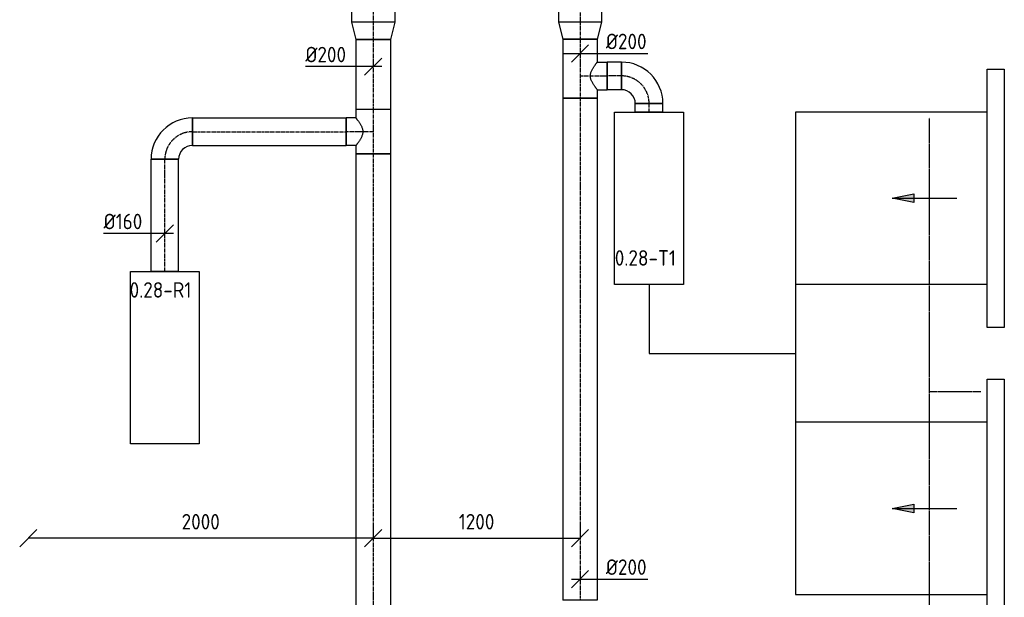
# Model space of a CAD drawing. Header units: millimetres. Extents: x -17664 to 48661, y -98 to 70975.
# Tile 4 of 62: x 6850 to 12561, y 11184 to 14536. Entities that reach past the tile are written whole.
import ezdxf

# ---------------------------------------------------------------- set-up
doc = ezdxf.new("R2010")
doc.units = ezdxf.units.MM
doc.linetypes.add('2322108', pattern=[7, 5, -2])
doc.linetypes.add('CENTER2', pattern=[28.575, 19.05, -3.175, 3.175, -3.175])
for name, color, linetype in [('WL561---_RETOUR', 5, '2322108'), ('WL570---_APP', 2, 'Continuous'), ('WL570---_RETOUR_D', 4, 'Continuous'), ('WL570---_RETOUR_HL', 1, 'CENTER2'), ('WL570---_TOEVOER', 3, 'Continuous'), ('WL570---_TOEVOER_D', 3, 'Continuous'), ('WL570---_TOEVOER_HL', 1, 'CENTER2'), ('WM570---', 1, 'Continuous'), ('WM570---_RETOUR', 1, 'Continuous'), ('WM570---_TOEVOER', 1, 'Continuous')]:
    doc.layers.add(name, color=color, linetype=linetype)
doc.styles.add('STABICAD-018', font='ISOCP.SHX', dxfattribs={"height": 90})
doc.dimstyles.new('STABICAD', dxfattribs={"dimscale": 50, "dimtxt": 90, "dimasz": 2, "dimexe": 0, "dimexo": 0, "dimgap": 1.5, "dimtad": 0, "dimdec": 0, "dimzin": 0, "dimdsep": 46, "dimtxsty": 'STABICAD-018', "dimblk1": 'OBLIQUE', "dimblk2": 'OBLIQUE', "dimsah": 1, "dimcen": -3, "dimadec": 0, "dimazin": 0, "dimtfac": 1, "dimtdec": 0, "dimtofl": 0, "dimtmove": 2, "dimatfit": 3, "dimfxl": 1, "dimtvp": 1.055556, "dimtolj": 1, "dimtzin": 0, "dimarcsym": 0})

# ---------------------------------------------------------------- blocks, each defined once
blk = doc.blocks.new('*U164')
at = {"color": 0, "linetype": 'Continuous'}
for p, q in [((0, 125, -3000), (99.1, 100, -3000)), ((0, 125, -3000), (0, -125, -3000)), ((99.1, 100, -3000), (99.1, -100, -3000)), ((0, -125, -3000), (99.1, -100, -3000))]:
    blk.add_line(p, q, dxfattribs=at)
at = {"layer": 'WL570---_RETOUR_HL', "linetype": 'CENTER2'}
blk.add_line((0, 0, -3000), (99.1, 0, -3000), dxfattribs=at)
for centre in [(0, 0, -3000), (99.1, 0, -3000)]:
    blk.add_circle(centre, 0.0125, dxfattribs=at)
at = {"layer": 'WM570---', "color": 2, "style": 'STABICAD-018'}
for tag, p in [('CODE', (8900, 14621.166156, 3000)), ('SECTIONCODE', (8900, 14521.166156, 3000)), ('POSITIONCODE', (8900, 14521.166156, 3000))]:
    blk.add_attdef(tag, p, '', height=1.8, dxfattribs=at)
blk = doc.blocks.new('*U163')
at = {"color": 0, "linetype": 'Continuous'}
for p, q in [((0, 100, -3000), (407.6, 100, -3000)), ((0, -100, -3000), (0, 100, -3000)), ((407.6, 100, -3000), (407.6, -100, -3000)), ((0, -100, -3000), (407.6, -100, -3000))]:
    blk.add_line(p, q, dxfattribs=at)
at = {"layer": 'WL570---_RETOUR_HL', "linetype": 'CENTER2'}
blk.add_line((0, 0, -3000), (407.6, 0, -3000), dxfattribs=at)
at = {"layer": 'WM570---', "color": 2, "style": 'STABICAD-018'}
for tag in ['CODE', 'SECTIONCODE', 'POSITIONCODE']:
    blk.add_attdef(tag, (8900, 14422.1, 3000), '', height=1.8, dxfattribs=at)
blk = doc.blocks.new('_Oblique')
at = {"color": 0, "linetype": 'ByBlock', "lineweight": -2}
blk.add_line((-0.5, -0.5), (0.5, 0.5), dxfattribs=at)
blk = doc.blocks.new('*D123')
at = {"layer": 'Defpoints', "color": 0, "transparency": 16777216}
for p in [(8900, 11607.6, -2950), (10100, 11607.6, -2950), (10100, 11527.9)]:
    blk.add_point(p, dxfattribs=at)
at = {"layer": 'WM570---', "color": 0, "lineweight": -2, "transparency": 16777216}
for p, q in [((8900, 11607.6), (8900, 11527.9)), ((10100, 11607.6), (10100, 11527.9)), ((8900, 11527.9), (10100, 11527.9))]:
    blk.add_line(p, q, dxfattribs=at)
at = {"layer": 'WM570---', "color": 0, "lineweight": -2, "transparency": 16777216, "xscale": 100, "yscale": 100, "zscale": 100, "rotation": 180}
blk.add_blockref('_Oblique', (8900, 11527.9), dxfattribs=at)
at = {"layer": 'WM570---', "color": 0, "lineweight": -2, "transparency": 16777216, "xscale": 100, "yscale": 100, "zscale": 100}
blk.add_blockref('_Oblique', (10100, 11527.9), dxfattribs=at)
at = {"layer": 'WM570---', "color": 0, "transparency": 16777216, "insert": (9500, 11622.9), "char_height": 90, "attachment_point": 5, "style": 'STABICAD-018'}
blk.add_mtext('\\A1;1200', dxfattribs=at)
blk = doc.blocks.new('*U160')
at = {"color": 0, "linetype": 'Continuous'}
for p, q in [((0, 125, -3000), (652.3, 125, -3000)), ((0, -125, -3000), (0, 125, -3000)), ((652.3, 125, -3000), (652.3, -125, -3000)), ((0, -125, -3000), (652.3, -125, -3000))]:
    blk.add_line(p, q, dxfattribs=at)
at = {"layer": 'WL570---_TOEVOER_HL', "linetype": 'CENTER2'}
blk.add_line((0, 0, -3000), (652.3, 0, -3000), dxfattribs=at)
at = {"layer": 'WM570---', "color": 2, "style": 'STABICAD-018'}
for tag in ['CODE', 'SECTIONCODE', 'POSITIONCODE']:
    blk.add_attdef(tag, (10100, 15175, 3000), '', height=1.8, dxfattribs=at)
blk = doc.blocks.new('*U159')
at = {"color": 0, "linetype": 'Continuous'}
for p, q in [((0, 125, -3000), (99.1, 100, -3000)), ((0, 125, -3000), (0, -125, -3000)), ((99.1, 100, -3000), (99.1, -100, -3000)), ((0, -125, -3000), (99.1, -100, -3000))]:
    blk.add_line(p, q, dxfattribs=at)
at = {"layer": 'WL570---_TOEVOER_HL', "linetype": 'CENTER2'}
blk.add_line((0, 0, -3000), (99.1, 0, -3000), dxfattribs=at)
for centre in [(0, 0, -3000), (99.1, 0, -3000)]:
    blk.add_circle(centre, 0.0125, dxfattribs=at)
at = {"layer": 'WM570---', "color": 2, "style": 'STABICAD-018'}
for tag, p in [('CODE', (10100, 14622.7, 3000)), ('SECTIONCODE', (10100, 14522.7, 3000)), ('POSITIONCODE', (10100, 14522.7, 3000))]:
    blk.add_attdef(tag, p, '', height=1.8, dxfattribs=at)
blk = doc.blocks.new('*U158')
at = {"color": 0, "linetype": 'Continuous'}
for p, q in [((0, 100, -3000), (85.2, 100, -3000)), ((0, -100, -3000), (0, 100, -3000)), ((85.2, 100, -3000), (85.2, -100, -3000)), ((0, -100, -3000), (85.2, -100, -3000))]:
    blk.add_line(p, q, dxfattribs=at)
at = {"layer": 'WL570---_TOEVOER_HL', "linetype": 'CENTER2'}
blk.add_line((0, 0, -3000), (85.2, 0, -3000), dxfattribs=at)
at = {"layer": 'WM570---', "color": 2, "style": 'STABICAD-018'}
for tag in ['CODE', 'SECTIONCODE', 'POSITIONCODE']:
    blk.add_attdef(tag, (10100, 14423.6, 3000), '', height=1.8, dxfattribs=at)
blk = doc.blocks.new('*D124')
at = {"layer": 'Defpoints', "color": 0, "transparency": 16777216}
for p in [(6900, 11527.9, -2950), (6900, 11527.9), (8900, 11527.9)]:
    blk.add_point(p, dxfattribs=at)
at = {"layer": 'WM570---', "color": 0, "lineweight": -2, "transparency": 16777216}
blk.add_line((8900, 11527.9), (6900, 11527.9), dxfattribs=at)
at = {"layer": 'WM570---', "color": 0, "lineweight": -2, "transparency": 16777216, "xscale": 100, "yscale": 100, "zscale": 100, "rotation": 180}
blk.add_blockref('_Oblique', (6900, 11527.9), dxfattribs=at)
at = {"layer": 'WM570---', "color": 0, "lineweight": -2, "transparency": 16777216, "xscale": 100, "yscale": 100, "zscale": 100}
blk.add_blockref('_Oblique', (8900, 11527.9), dxfattribs=at)
at = {"layer": 'WM570---', "color": 0, "transparency": 16777216, "insert": (7900, 11622.9), "char_height": 90, "attachment_point": 5, "style": 'STABICAD-018'}
blk.add_mtext('\\A1;2000', dxfattribs=at)
blk = doc.blocks.new('*U143')
at = {"color": 0, "linetype": 'Continuous'}
for p, q in [((0, 80, -3000), (651.1, 80, -3000)), ((0, -80, -3000), (0, 80, -3000)), ((651.1, 80, -3000), (651.1, -80, -3000)), ((0, -80, -3000), (651.1, -80, -3000))]:
    blk.add_line(p, q, dxfattribs=at)
at = {"layer": 'WL570---_RETOUR_HL', "linetype": 'CENTER2'}
blk.add_line((0, 0, -3000), (651.1, 0, -3000), dxfattribs=at)
at = {"layer": 'WM570---', "color": 2, "style": 'STABICAD-018'}
for tag, p in [('SECTIONCODE', (7841.8, 13377.2, 3000)), ('POSITIONCODE', (7841.8, 13377.2, 3000)), ('CODE', (7691.8, 13075, 3000))]:
    blk.add_attdef(tag, p, '', height=1.8, dxfattribs=at)
blk = doc.blocks.new('*U142')
at = {"color": 0, "linetype": 'Continuous'}
for p, q in [((-160, -80, -3000), (-160, 80, -3000)), ((80, -160, -3000), (-80, -160, -3000))]:
    blk.add_line(p, q, dxfattribs=at)
for radius in [240, 80]:
    blk.add_arc((-160, -160, -3000), radius, 360, 90, dxfattribs=at)
at = {"layer": 'WL570---_RETOUR_HL', "linetype": 'CENTER2'}
blk.add_arc((-160, -160, -3000), 160, 0, 90, dxfattribs=at)
at = {"layer": 'WM570---', "color": 2, "style": 'STABICAD-018'}
for tag in ['CODE', 'SECTIONCODE', 'POSITIONCODE']:
    blk.add_attdef(tag, (7691.8, 13886.1, 3000), '', height=1.8, dxfattribs=at)
blk = doc.blocks.new('*U141')
at = {"color": 0, "linetype": 'Continuous'}
for p, q in [((0, 80, -3000), (890.9, 80, -3000)), ((0, -80, -3000), (0, 80, -3000)), ((890.9, 80, -3000), (890.9, -80, -3000)), ((0, -80, -3000), (890.9, -80, -3000))]:
    blk.add_line(p, q, dxfattribs=at)
at = {"layer": 'WL570---_RETOUR_HL', "linetype": 'CENTER2'}
blk.add_line((0, 0, -3000), (890.9, 0, -3000), dxfattribs=at)
at = {"layer": 'WM570---', "color": 2, "style": 'STABICAD-018'}
for tag, p in [('CODE', (7851.8, 13886.1, 3000)), ('SECTIONCODE', (8233.9, 13736.1, 3000)), ('POSITIONCODE', (8233.9, 13736.1, 3000))]:
    blk.add_attdef(tag, p, '', height=1.8, dxfattribs=at)
blk = doc.blocks.new('*U1224')
at = {"color": 0, "linetype": 'Continuous'}
for p, q in [((0, 125, -3000), (64.4, 125, -3000)), ((0, -125, -3000), (0, 125, -3000)), ((64.4, 125, -3000), (64.4, -125, -3000)), ((0, -125, -3000), (64.4, -125, -3000))]:
    blk.add_line(p, q, dxfattribs=at)
at = {"layer": 'WL570---_RETOUR_HL', "linetype": 'CENTER2'}
blk.add_line((0, 0, -3000), (64.4, 0, -3000), dxfattribs=at)
at = {"layer": 'WL570---_TOEVOER_D', "color": 2, "style": 'STABICAD-018'}
for tag, p in [('CODE', (8900, 14585.6, 3000)), ('SECTIONCODE', (8900, 14585.6, 3000)), ('POSITIONCODE', (9050, 14579.9, 3000))]:
    blk.add_attdef(tag, p, '', height=1.8, dxfattribs=at)
blk = doc.blocks.new('*U139')
at = {"color": 0, "linetype": 'Continuous'}
for p, q in [((-128.3, 100, -3000), (128.3, 100, -3000)), ((-128.3, 100, -3000), (-128.3, -100, -3000)), ((128.3, 100, -3000), (128.3, -100, -3000)), ((-128.3, -100, -3000), (-80, -100, -3000)), ((-80, -100, -3000), (-80, -157.3, -3000)), ((80, -100, -3000), (128.3, -100, -3000)), ((80, -100, -3000), (80, -157.3, -3000)), ((80, -157.3, -3000), (-80, -157.3, -3000))]:
    blk.add_line(p, q, dxfattribs=at)
blk.add_spline([(-79.6, -99.7, -3000), (-78.4, -98.7, -3000), (-76.3, -97.1, -3000), (-73.5, -94.9, -3000), (-69.9, -92.2, -3000), (-65.7, -88.9, -3000), (-60.7, -85.3, -3000), (-55.1, -81.5, -3000), (-49, -77.4, -3000), (-42.3, -73.4, -3000), (-35.2, -69.6, -3000), (-27.8, -66.1, -3000), (-20.1, -63.3, -3000), (-12.1, -61.2, -3000), (-4.1, -60.1, -3000), (4.1, -60.1, -3000), (12.1, -61.2, -3000), (20.1, -63.3, -3000), (27.8, -66.1, -3000), (35.2, -69.6, -3000), (42.3, -73.4, -3000), (49, -77.4, -3000), (55.1, -81.5, -3000), (60.7, -85.3, -3000), (65.7, -88.9, -3000), (69.9, -92.2, -3000), (73.5, -94.9, -3000), (76.3, -97.1, -3000), (78.4, -98.7, -3000), (79.6, -99.7, -3000), (80, -100, -3000)], degree=3, dxfattribs=at)
at = {"layer": 'WL570---_RETOUR_HL', "linetype": 'CENTER2'}
for p, q in [((-128.3, 0, -3000), (128.3, 0, -3000)), ((0, 0, -3000), (0, -157.3, -3000))]:
    blk.add_line(p, q, dxfattribs=at)
at = {"layer": 'WM570---', "color": 2, "style": 'STABICAD-018'}
for tag in ['CODE', 'SECTIONCODE', 'POSITIONCODE']:
    blk.add_attdef(tag, (8900, 13886.1, 3000), '', height=1.8, dxfattribs=at)
blk = doc.blocks.new('*U138')
at = {"color": 0, "linetype": 'Continuous'}
for p, q in [((0, 100, -3000), (3147.3, 100, -3000)), ((0, -100, -3000), (0, 100, -3000)), ((3147.3, 100, -3000), (3147.3, -100, -3000)), ((0, -100, -3000), (3147.3, -100, -3000))]:
    blk.add_line(p, q, dxfattribs=at)
at = {"layer": 'WL570---_RETOUR_HL', "linetype": 'CENTER2'}
blk.add_line((0, 0, -3000), (3147.3, 0, -3000), dxfattribs=at)
at = {"layer": 'WM570---', "color": 2, "style": 'STABICAD-018'}
for tag in ['CODE', 'SECTIONCODE', 'POSITIONCODE']:
    blk.add_attdef(tag, (8900, 13757.8, 3000), '', height=1.8, dxfattribs=at)
blk = doc.blocks.new('*U1225')
at = {"color": 0, "linetype": 'Continuous'}
for p, q in [((-100, 0, -3000), (-393.1, 0, -3000)), ((50, 0, -3000), (-100, 0, -3000)), ((-50, -50, -3000), (50, 50, -3000))]:
    blk.add_line(p, q, dxfattribs=at)
at = {"color": 0, "linetype": 'Continuous', "style": 'STABICAD-018'}
blk.add_text('%%c200', height=90, dxfattribs=at).set_placement((-393.1, 25, -3000))
at = {"layer": 'WL570---_TOEVOER_D', "color": 2, "style": 'STABICAD-018'}
blk.add_attdef('CODE', (8900, 14263.9, 3000), '', height=1.8, dxfattribs=at)
blk = doc.blocks.new('*U527')
at = {"color": 0, "linetype": 'Continuous'}
for p, q in [((-80, 0, -3000), (-355.1, 0, -3000)), ((50, 0, -3000), (-80, 0, -3000)), ((-50, -50, -3000), (50, 50, -3000))]:
    blk.add_line(p, q, dxfattribs=at)
at = {"color": 0, "linetype": 'Continuous', "style": 'STABICAD-018'}
blk.add_text('%%c160', height=90, dxfattribs=at).set_placement((-355.1, 25, -3000))
at = {"layer": 'WM570---', "color": 2, "style": 'STABICAD-018'}
blk.add_attdef('CODE', (7691.8, 13295.2, 3000), '', height=1.8, dxfattribs=at)
blk = doc.blocks.new('*U525')
at = {"color": 0, "linetype": 'Continuous'}
for p, q in [((-50, -50, -3000), (50, 50, -3000)), ((-50, 0, -3000), (100, 0, -3000)), ((100, 0, -3000), (393.1, 0, -3000))]:
    blk.add_line(p, q, dxfattribs=at)
at = {"color": 0, "linetype": 'Continuous', "style": 'STABICAD-018'}
blk.add_text('%%c200', height=90, dxfattribs=at).set_placement((150, 25, -3000))
at = {"layer": 'WM570---', "color": 2, "style": 'STABICAD-018'}
blk.add_attdef('CODE', (10100, 14340.1, 3000), '', height=1.8, dxfattribs=at)
blk = doc.blocks.new('*U137')
at = {"color": 0, "linetype": 'Continuous'}
for p, q in [((0, 80, -3000), (50, 80, -3000)), ((0, -80, -3000), (0, 80, -3000)), ((50, 80, -3000), (50, -80, -3000)), ((0, -80, -3000), (50, -80, -3000))]:
    blk.add_line(p, q, dxfattribs=at)
at = {"layer": 'WL570---_TOEVOER_HL', "linetype": 'CENTER2'}
blk.add_line((0, 0, -3000), (50, 0, -3000), dxfattribs=at)
at = {"layer": 'WM570---', "color": 2, "style": 'STABICAD-018'}
for tag in ['CODE', 'SECTIONCODE', 'POSITIONCODE']:
    blk.add_attdef(tag, (10500.8, 14000, 3000), '', height=1.8, dxfattribs=at)
blk = doc.blocks.new('*U136')
at = {"color": 0, "linetype": 'Continuous'}
for p, q in [((-80, 160, -3000), (80, 160, -3000)), ((-160, -80, -3000), (-160, 80, -3000))]:
    blk.add_line(p, q, dxfattribs=at)
for radius in [80, 240]:
    blk.add_arc((-160, 160, -3000), radius, 270, 0, dxfattribs=at)
at = {"layer": 'WL570---_TOEVOER_HL', "linetype": 'CENTER2'}
blk.add_arc((-160, 160, -3000), 160, 270, 0, dxfattribs=at)
at = {"layer": 'WM570---', "color": 2, "style": 'STABICAD-018'}
for tag, p in [('CODE', (10500.8, 14310, 3000)), ('SECTIONCODE', (10500.8, 14210, 3000)), ('POSITIONCODE', (10500.8, 14210, 3000))]:
    blk.add_attdef(tag, p, '', height=1.8, dxfattribs=at)
blk = doc.blocks.new('*U135')
at = {"color": 0, "linetype": 'Continuous'}
for p, q in [((0, 80, -3000), (83.5, 80, -3000)), ((0, -80, -3000), (0, 80, -3000)), ((83.5, 80, -3000), (83.5, -80, -3000)), ((0, -80, -3000), (83.5, -80, -3000))]:
    blk.add_line(p, q, dxfattribs=at)
at = {"layer": 'WL570---_TOEVOER_HL', "linetype": 'CENTER2'}
blk.add_line((0, 0, -3000), (83.5, 0, -3000), dxfattribs=at)
at = {"layer": 'WM570---', "color": 2, "style": 'STABICAD-018'}
for tag in ['CODE', 'SECTIONCODE', 'POSITIONCODE']:
    blk.add_attdef(tag, (10340.8, 14210, 3000), '', height=1.8, dxfattribs=at)
blk = doc.blocks.new('*U134')
at = {"color": 0, "linetype": 'Continuous'}
for p, q in [((-80, 100, -3000), (-80, 157.3, -3000)), ((-80, 157.3, -3000), (80, 157.3, -3000)), ((80, 100, -3000), (80, 157.3, -3000)), ((-128.3, 100, -3000), (-80, 100, -3000)), ((-128.3, 100, -3000), (-128.3, -100, -3000)), ((80, 100, -3000), (128.3, 100, -3000)), ((128.3, 100, -3000), (128.3, -100, -3000)), ((-128.3, -100, -3000), (128.3, -100, -3000))]:
    blk.add_line(p, q, dxfattribs=at)
blk.add_spline([(79.6, 99.7, -3000), (78.4, 98.7, -3000), (76.3, 97.1, -3000), (73.5, 94.9, -3000), (69.9, 92.2, -3000), (65.7, 88.9, -3000), (60.7, 85.3, -3000), (55.1, 81.5, -3000), (49, 77.4, -3000), (42.3, 73.4, -3000), (35.2, 69.6, -3000), (27.8, 66.1, -3000), (20.1, 63.3, -3000), (12.1, 61.2, -3000), (4.1, 60.1, -3000), (-4.1, 60.1, -3000), (-12.1, 61.2, -3000), (-20.1, 63.3, -3000), (-27.8, 66.1, -3000), (-35.2, 69.6, -3000), (-42.3, 73.4, -3000), (-49, 77.4, -3000), (-55.1, 81.5, -3000), (-60.7, 85.3, -3000), (-65.7, 88.9, -3000), (-69.9, 92.2, -3000), (-73.5, 94.9, -3000), (-76.3, 97.1, -3000), (-78.4, 98.7, -3000), (-79.6, 99.7, -3000), (-80, 100, -3000)], degree=3, dxfattribs=at)
at = {"layer": 'WL570---_TOEVOER_HL', "linetype": 'CENTER2'}
for p, q in [((0, 0, -3000), (0, 157.3, -3000)), ((-128.3, 0, -3000), (128.3, 0, -3000))]:
    blk.add_line(p, q, dxfattribs=at)
at = {"layer": 'WM570---', "color": 2, "style": 'STABICAD-018'}
for tag in ['CODE', 'SECTIONCODE', 'POSITIONCODE']:
    blk.add_attdef(tag, (10100, 14210, 3000), '', height=1.8, dxfattribs=at)
blk = doc.blocks.new('*U133')
at = {"color": 0, "linetype": 'Continuous'}
for p, q in [((0, 100, -3000), (2913.4, 100, -3000)), ((0, -100, -3000), (0, 100, -3000)), ((2913.4, 100, -3000), (2913.4, -100, -3000)), ((0, -100, -3000), (2913.4, -100, -3000))]:
    blk.add_line(p, q, dxfattribs=at)
at = {"layer": 'WL570---_TOEVOER_HL', "linetype": 'CENTER2'}
blk.add_line((0, 0, -3000), (2913.4, 0, -3000), dxfattribs=at)
at = {"layer": 'WM570---', "color": 2, "style": 'STABICAD-018'}
for tag in ['CODE', 'SECTIONCODE', 'POSITIONCODE']:
    blk.add_attdef(tag, (10100, 14081.7, 3000), '', height=1.8, dxfattribs=at)
blk = doc.blocks.new('*U523')
at = {"color": 0, "linetype": 'Continuous'}
for p, q in [((-50, -50, -3000), (50, 50, -3000)), ((-50, 0, -3000), (100, 0, -3000)), ((100, 0, -3000), (393.1, 0, -3000))]:
    blk.add_line(p, q, dxfattribs=at)
at = {"color": 0, "linetype": 'Continuous', "style": 'STABICAD-018'}
blk.add_text('%%c200', height=90, dxfattribs=at).set_placement((150, 25, -3000))
at = {"layer": 'WM570---', "color": 2, "style": 'STABICAD-018'}
blk.add_attdef('CODE', (10100, 11289.4, 3000), '', height=1.8, dxfattribs=at)
blk = doc.blocks.new('DM_SYM002')
at = {"color": 0, "linetype": 'Continuous'}
for p, q in [((0, 0), (-7.5, 0)), ((-2.5, -0.5), (-2.5, 0.5)), ((-2.5, 0.5), (0, 0)), ((0, 0), (-2.5, -0.5))]:
    blk.add_line(p, q, dxfattribs=at)
blk.add_solid([(-2.5, 0.5), (-2.5, -0.5), (0, 0)], dxfattribs=at)

msp = doc.modelspace()

# ---------------------------------------------------------------- linework, layer by layer
at = {"layer": 'WL561---_RETOUR', "linetype": '2322108'}
for p, q in [((12127.8, 12376.8), (12127.8, 13965.9)), ((12424.5, 12376.8), (12127.8, 12376.8)), ((12127.8, 10590), (12127.8, 12376.8))]:
    msp.add_line(p, q, dxfattribs=at)
at = {"layer": 'WL570---_APP', "elevation": 3000}
for points in [[(10300.8, 14000), (10700.8, 14000), (10700.8, 13000), (10300.8, 13000)], [(7491.8, 13075), (7891.8, 13075), (7891.8, 12075), (7491.8, 12075)]]:
    msp.add_lwpolyline(points, close=True, dxfattribs=at)
at = {"layer": 'WL570---_TOEVOER_D', "elevation": 3000}
for points in [[(12461, 14250), (12561, 14250), (12561, 12750), (12461, 12750)], [(12461, 12450), (12561, 12450), (12561, 10950), (12461, 10950)]]:
    msp.add_lwpolyline(points, close=True, dxfattribs=at)
for points in [[(12461, 14000), (11350.8, 14000), (11350.8, 11200), (12461, 11200)], [(10500.8, 13000), (10500.8, 12600), (11350.8, 12600)], [(12461, 13000), (11350.8, 13000)], [(12461, 12200), (11350.8, 12200)]]:
    msp.add_lwpolyline(points, dxfattribs=at)

# ---------------------------------------------------------------- block references
at = {"layer": 'WL570---_RETOUR_D', "linetype": 'Continuous'}
for name, p, rotation in [('*U1224', (8900, 14585.6, 3000), 270), ('*U164', (8900, 14521.2, 3000), 270), ('*U163', (8900, 14422.1, 3000), 270), ('*U139', (8900, 13886.1, 3000), 270), ('*U142', (7691.8, 13886.1, 3000), 90.00000000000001), ('*U143', (7691.8, 13075, 3000), 90.00000000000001), ('*U138', (8900, 13757.8, 3000), 270)]:
    msp.add_blockref(name, p, dxfattribs=dict(at, rotation=rotation))
msp.add_blockref('*U141', (7851.8, 13886.1, 3000), dxfattribs=at)
at = {"layer": 'WL570---_TOEVOER', "linetype": 'Continuous', "xscale": 49.99999999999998, "yscale": 49.99999999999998, "zscale": 49.99999999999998, "rotation": 179.9999999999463}
for p in [(11911, 13500, 3000), (11911, 11700, 3000)]:
    msp.add_blockref('DM_SYM002', p, dxfattribs=at)
at = {"layer": 'WL570---_TOEVOER_D', "linetype": 'Continuous'}
for name, p, rotation in [('*U160', (10100, 15175, 3000), 270), ('*U159', (10100, 14522.7, 3000), 270), ('*U158', (10100, 14423.6, 3000), 270), ('*U134', (10100, 14210, 3000), 270), ('*U135', (10340.8, 14210, 3000), 180), ('*U136', (10500.8, 14210, 3000), 90.00000000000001), ('*U133', (10100, 14081.7, 3000), 270), ('*U137', (10500.8, 14000, 3000), 90.00000000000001)]:
    msp.add_blockref(name, p, dxfattribs=dict(at, rotation=rotation))
at = {"layer": 'WM570---_RETOUR', "linetype": 'Continuous'}
for name, p in [('*U1225', (8900, 14263.9, 3000)), ('*U527', (7691.8, 13295.2, 3000))]:
    msp.add_blockref(name, p, dxfattribs=at)
at = {"layer": 'WM570---_TOEVOER', "linetype": 'Continuous'}
for name, p in [('*U525', (10100, 14340.1, 3000)), ('*U523', (10100, 11289.4, 3000))]:
    msp.add_blockref(name, p, dxfattribs=at)

# ---------------------------------------------------------------- texts
at = {"layer": 'WM570---', "style": 'STABICAD-018'}
for s, p in [('0.28-T1', (10301.6, 13108.6)), ('0.28-R1', (7487.6, 12923))]:
    msp.add_text(s, height=90, dxfattribs=at).set_placement(p)

# ---------------------------------------------------------------- dimensions: what is measured, and where the dimension line sits
at = {"layer": 'WM570---'}
for base, p1, p2, picture, middle in [((6900, 11527.9, 2950), (8900, 11527.9, 2950), (6900, 11527.9), '*D124', (7900, 11622.9, 2950)), ((10100, 11527.9, 2950), (8900, 11607.6), (10100, 11607.6), '*D123', (9500, 11622.9, 2950))]:
    dim = msp.add_linear_dim(base=base, p1=p1, p2=p2, dimstyle='STABICAD', dxfattribs=at)
    dim.commit()
    dim.dimension.update_dxf_attribs({"geometry": picture, "text_midpoint": middle})

doc.saveas('drawing.dxf')
